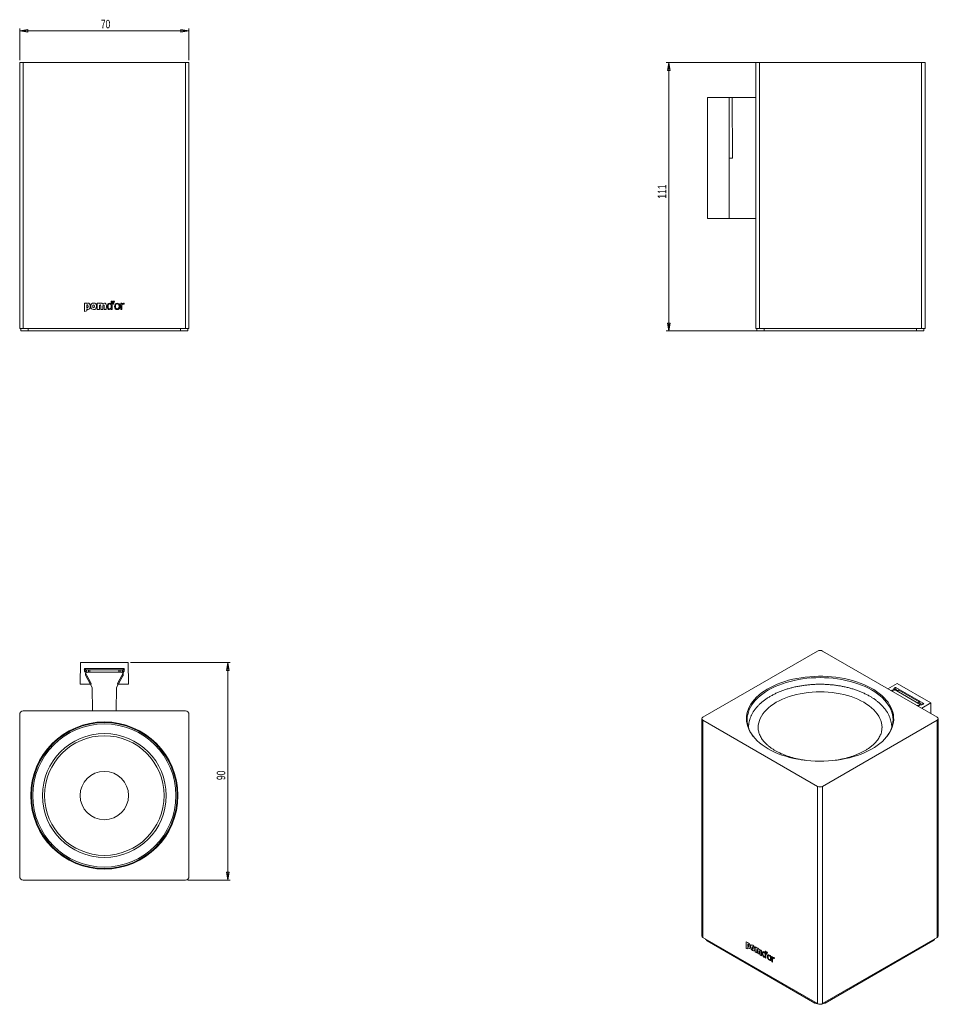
# Model space of a CAD drawing. Header units: millimetres. Extents: x 154 to 534, y 103 to 511.
import ezdxf

# ---------------------------------------------------------------- set-up
doc = ezdxf.new("R2010")
doc.units = ezdxf.units.MM
doc.styles.add('SLDTEXTSTYLE0', font='TXT', dxfattribs={"width": 0.75})
doc.dimstyles.new('SLDDIMSTYLE0', dxfattribs={"dimtxt": 3.5, "dimasz": 3.302, "dimexe": 0, "dimexo": 0.0625, "dimgap": 0.875, "dimtad": 2, "dimrnd": 1e-09, "dimzin": 12, "dimdsep": 46, "dimtxsty": 'SLDTEXTSTYLE0', "dimblk1": 'CLOSED', "dimblk2": 'CLOSED', "dimsah": 1, "dimcen": 0.09, "dimadec": 0, "dimazin": 0, "dimtfac": 1, "dimtofl": 0, "dimtmove": 0, "dimatfit": 3, "dimldrblk": 'CLOSED', "dimfxl": 1, "dimtolj": 1, "dimtzin": 12, "dimarcsym": 0})

# ---------------------------------------------------------------- blocks, each defined once
blk = doc.blocks.new('_CLOSED')
at = {"color": 0, "linetype": 'ByBlock', "lineweight": -2}
for p, q in [((-1, 0.166667), (0, 0)), ((-1, 0.166667), (-1, -0.166667)), ((0, 0), (-1, -0.166667)), ((0, 0), (-1, 0))]:
    blk.add_line(p, q, dxfattribs=at)
blk = doc.blocks.new('*D2')
at = {"color": 7, "linetype": 'Continuous', "lineweight": 0}
for p, q in [((154.22, 493.89), (154.22, 507.05)), ((154.22, 506.05), (224.22, 506.05)), ((224.22, 493.89), (224.22, 507.05))]:
    blk.add_line(p, q, dxfattribs=at)
at = {"color": 7, "linetype": 'Continuous', "lineweight": 0, "xscale": 3.302, "yscale": 3.302}
for p, rotation in [((154.22, 506.05, 10.1), 180), ((224.22, 506.05, 10.1), 360)]:
    blk.add_blockref('_CLOSED', p, dxfattribs=dict(at, rotation=rotation))
at = {"color": 7, "linetype": 'Continuous', "lineweight": 0, "insert": (187.79, 510.57), "char_height": 3.5, "attachment_point": 1, "style": 'SLDTEXTSTYLE0'}
blk.add_mtext('70', dxfattribs=at)
blk = doc.blocks.new('*D3')
at = {"color": 7, "linetype": 'Continuous', "lineweight": 0}
for p, q in [((200.07, 244.79), (241.22, 244.79)), ((240.22, 244.79), (240.22, 154.79)), ((223.72, 154.79), (241.22, 154.79))]:
    blk.add_line(p, q, dxfattribs=at)
at = {"color": 7, "linetype": 'Continuous', "lineweight": 0, "xscale": 3.302, "yscale": 3.302}
for p, rotation in [((240.22, 244.79, -12.23), 90), ((240.22, 154.79, -12.23), 270)]:
    blk.add_blockref('_CLOSED', p, dxfattribs=dict(at, rotation=rotation))
at = {"color": 7, "linetype": 'Continuous', "lineweight": 0, "insert": (235.71, 196.18), "char_height": 3.5, "attachment_point": 1, "rotation": 90, "style": 'SLDTEXTSTYLE0'}
blk.add_mtext('90', dxfattribs=at)
blk = doc.blocks.new('*D4')
at = {"color": 7, "linetype": 'Continuous', "lineweight": 0}
for p, q in [((459.07, 492.89), (421.57, 492.89)), ((422.57, 381.89), (422.57, 492.89)), ((461.07, 381.89), (421.57, 381.89))]:
    blk.add_line(p, q, dxfattribs=at)
at = {"color": 7, "linetype": 'Continuous', "lineweight": 0, "xscale": 3.302, "yscale": 3.302}
for p, rotation in [((422.57, 492.89, -99.8), 90), ((422.57, 381.89, -99.8), 270)]:
    blk.add_blockref('_CLOSED', p, dxfattribs=dict(at, rotation=rotation))
at = {"color": 7, "linetype": 'Continuous', "lineweight": 0, "insert": (418.06, 436.61), "char_height": 3.5, "attachment_point": 1, "rotation": 90, "style": 'SLDTEXTSTYLE0'}
blk.add_mtext('111', dxfattribs=at)

msp = doc.modelspace()

# ---------------------------------------------------------------- linework, layer by layer
at = {"color": 7, "linetype": 'Continuous', "lineweight": 15}
for p, q in [((154.225, 492.89), (154.225, 382.89)), ((154.225, 492.89), (155.725, 492.89)), ((155.725, 492.89), (155.725, 382.89)), ((155.725, 492.89), (222.725, 492.89)), ((222.725, 492.89), (224.225, 492.89)), ((222.725, 492.89), (222.725, 382.89)), ((224.225, 492.89), (224.225, 382.89)), ((458.575, 492.89), (460.075, 492.89)), ((458.575, 492.89), (458.575, 382.89)), ((460.075, 492.89), (527.075, 492.89)), ((460.075, 492.89), (460.075, 382.89)), ((527.075, 492.89), (528.575, 492.89)), ((527.075, 492.89), (527.075, 382.89)), ((528.575, 492.89), (528.575, 382.89)), ((438.575, 478.39), (438.575, 428.39)), ((438.575, 478.39), (447.575, 478.39)), ((447.575, 478.39), (448.875, 478.39)), ((458.575, 478.39), (448.875, 478.39)), ((448.961, 453.39), (448.875, 478.39)), ((438.575, 428.39), (447.575, 428.39)), ((458.575, 428.39), (447.629, 428.39)), ((154.225, 382.89), (155.725, 382.89)), ((154.725, 381.89), (154.725, 382.89)), ((155.725, 382.89), (222.725, 382.89)), ((157.725, 382.89), (157.725, 381.89)), ((220.725, 381.89), (220.725, 382.89)), ((222.725, 382.89), (224.225, 382.89)), ((223.725, 382.89), (223.725, 381.89)), ((458.575, 382.89), (460.075, 382.89)), ((459.075, 381.89), (459.075, 382.89)), ((460.075, 382.89), (527.075, 382.89)), ((462.075, 382.89), (462.075, 381.89)), ((525.075, 381.89), (525.075, 382.89)), ((527.075, 382.89), (528.575, 382.89)), ((528.075, 382.89), (528.075, 381.89)), ((157.725, 381.89), (154.725, 381.89)), ((157.725, 381.89), (220.725, 381.89)), ((223.725, 381.89), (220.725, 381.89)), ((462.075, 381.89), (459.075, 381.89)), ((462.075, 381.89), (525.075, 381.89)), ((528.075, 381.89), (525.075, 381.89)), ((484.123, 249.506), (436.746, 222.157)), ((533.62, 222.157), (486.244, 249.506)), ((179.382, 244.79), (179.225, 235.79)), ((199.068, 244.79), (179.382, 244.79)), ((199.225, 235.79), (199.068, 244.79)), ((181.01, 242.29), (197.44, 242.29)), ((181.047, 241.193), (183.802, 236.09)), ((182.736, 241.79), (181.576, 241.79)), ((184.088, 240.79), (182.415, 240.79)), ((182.736, 241.79), (182.736, 240.79)), ((182.736, 241.79), (183.236, 241.79)), ((183.236, 241.79), (183.236, 240.79)), ((195.214, 241.79), (183.236, 241.79)), ((184.088, 240.79), (194.362, 240.79)), ((196.035, 240.79), (194.362, 240.79)), ((194.648, 236.09), (197.403, 241.193)), ((195.214, 240.79), (195.214, 241.79)), ((195.214, 241.79), (195.714, 241.79)), ((195.714, 240.79), (195.714, 241.79)), ((196.874, 241.79), (195.714, 241.79)), ((181.537, 239.309), (184.181, 234.49)), ((194.269, 234.49), (196.913, 239.309)), ((517.114, 236.174), (513.159, 233.969)), ((531.034, 228.138), (517.114, 236.174)), ((183.8, 235.79), (183.802, 236.09)), ((184.325, 224.79), (184.181, 234.49)), ((194.269, 234.49), (194.125, 224.79)), ((194.648, 236.09), (194.65, 235.79)), ((514.763, 233.057), (514.757, 233.046)), ((515.748, 234.026), (515.13, 232.831)), ((517.613, 232.62), (516.43, 233.303)), ((516.497, 234.489), (528.115, 227.782)), ((517.468, 233.401), (516.864, 233.052)), ((517.718, 233.376), (517.011, 232.968)), ((517.613, 232.62), (524.878, 228.426)), ((526.188, 228.487), (517.718, 233.376)), ((526.061, 227.743), (524.878, 228.426)), ((525.48, 228.078), (526.188, 228.487)), ((527.214, 225.855), (531.034, 228.138)), ((531.034, 228.138), (531.034, 223.65)), ((222.725, 224.79), (155.725, 224.79)), ((525.243, 226.992), (527.313, 227.349)), ((525.616, 226.777), (525.634, 226.78)), ((526.35, 227.183), (526.354, 227.327)), ((526.529, 227.214), (526.541, 227.865)), ((154.225, 223.29), (154.225, 156.29)), ((224.225, 156.29), (224.225, 223.29)), ((436.307, 221.544), (436.307, 131.725)), ((436.746, 220.932), (484.123, 193.583)), ((436.746, 220.932), (436.746, 131.113)), ((486.244, 193.583), (533.62, 220.932)), ((533.62, 220.932), (533.62, 131.113)), ((534.059, 131.725), (534.059, 221.544)), ((484.123, 193.583), (484.123, 103.763)), ((486.244, 193.583), (486.244, 103.763)), ((155.725, 154.79), (222.725, 154.79)), ((436.746, 131.113), (484.123, 103.763)), ((486.244, 103.763), (533.62, 131.113)), ((438.514, 129.684), (483.062, 103.967)), ((455.706, 127.687), (455.692, 127.679)), ((487.304, 103.967), (531.852, 129.684))]:
    msp.add_line(p, q, dxfattribs=at)
at = {"color": 144, "linetype": 'Continuous', "lineweight": 0}
for p, q in [((447.575, 478.39), (447.575, 428.39)), ((448.961, 453.39), (447.575, 453.39)), ((181.058, 393.383), (181.047, 389.89)), ((181.934, 393.381), (181.058, 393.383)), ((181.924, 390.238), (181.926, 390.997)), ((181.931, 392.592), (181.928, 391.615)), ((181.933, 393.201), (181.934, 393.381)), ((186.296, 393.367), (186.288, 390.813)), ((187.172, 393.364), (186.296, 393.367)), ((187.164, 390.81), (187.169, 392.269)), ((187.172, 393.194), (187.172, 393.364)), ((187.733, 392.258), (187.729, 390.808)), ((188.604, 390.805), (188.609, 392.265)), ((189.169, 392.253), (189.164, 390.803)), ((190.045, 390.801), (190.049, 392.363)), ((192.094, 391.106), (192.093, 390.794)), ((192.095, 391.427), (192.099, 392.702)), ((192.103, 394.137), (192.1, 393.062)), ((192.469, 394.34), (192.103, 394.137)), ((192.458, 390.793), (192.469, 394.34)), ((192.932, 394.223), (192.86, 393.002)), ((192.86, 393.002), (193.059, 393.001)), ((193.433, 394.221), (192.932, 394.223)), ((193.059, 393.001), (193.433, 394.221)), ((196.093, 393.336), (196.084, 390.782)), ((196.457, 393.335), (196.093, 393.336)), ((196.449, 390.781), (196.454, 392.279)), ((196.456, 393.019), (196.457, 393.335)), ((197.395, 392.952), (197.489, 393.322)), ((181.047, 389.89), (181.924, 390.238)), ((186.288, 390.813), (187.164, 390.81)), ((187.729, 390.808), (188.604, 390.805)), ((189.164, 390.803), (190.045, 390.801)), ((192.093, 390.794), (192.458, 390.793)), ((196.084, 390.782), (196.449, 390.781)), ((181.785, 241.067), (181.98, 240.676)), ((183.236, 240.79), (182.736, 240.79)), ((195.214, 240.79), (183.236, 240.79)), ((196.472, 240.679), (196.665, 241.067)), ((179.225, 235.79), (183.8, 235.79)), ((194.65, 235.79), (199.225, 235.79)), ((525.48, 228.078), (517.011, 232.968)), ((454.659, 129.34), (454.652, 126.492)), ((454.652, 126.492), (455.272, 126.418)), ((455.279, 128.98), (454.659, 129.34)), ((454.674, 129.332), (454.666, 126.5)), ((454.666, 126.5), (455.272, 126.428)), ((455.272, 126.418), (455.273, 127.037)), ((455.277, 128.338), (455.275, 127.54)), ((455.278, 128.833), (455.279, 128.98)), ((455.512, 128.317), (455.497, 128.309)), ((457.557, 126.632), (457.542, 126.624)), ((458.364, 127.188), (458.358, 125.106)), ((458.983, 126.828), (458.364, 127.188)), ((458.378, 127.18), (458.372, 125.114)), ((458.983, 126.69), (458.983, 126.828)), ((458.358, 125.106), (458.977, 124.746)), ((458.372, 125.114), (458.977, 124.762)), ((458.977, 124.746), (458.98, 125.936)), ((459.195, 126.161), (459.181, 126.153)), ((459.38, 125.696), (459.376, 124.514)), ((459.376, 124.514), (459.996, 124.154)), ((459.394, 125.704), (459.38, 125.696)), ((459.394, 125.704), (459.39, 124.522)), ((459.39, 124.522), (459.996, 124.171)), ((459.996, 124.154), (459.999, 125.344)), ((460.394, 125.107), (460.391, 123.924)), ((460.391, 123.924), (461.014, 123.563)), ((460.409, 125.115), (460.405, 123.933)), ((460.405, 123.933), (461.014, 123.579)), ((461.014, 123.563), (461.017, 124.836)), ((462.463, 122.975), (462.462, 122.721)), ((462.462, 122.721), (462.72, 122.571)), ((462.464, 123.237), (462.466, 124.276)), ((462.47, 125.446), (462.467, 124.57)), ((462.728, 125.463), (462.47, 125.446)), ((462.477, 122.983), (462.476, 122.73)), ((462.476, 122.73), (462.72, 122.588)), ((462.478, 123.245), (462.481, 124.284)), ((462.484, 125.447), (462.481, 124.578)), ((462.72, 122.571), (462.728, 125.463)), ((463.055, 125.178), (463.005, 124.211)), ((463.005, 124.211), (463.146, 124.129)), ((463.069, 125.171), (463.019, 124.219)), ((463.019, 124.219), (463.15, 124.143)), ((463.41, 124.973), (463.055, 125.178)), ((463.146, 124.129), (463.41, 124.973)), ((463.437, 123.212), (463.423, 123.204)), ((464.748, 122.459), (464.734, 122.451)), ((465.291, 123.164), (465.285, 121.082)), ((465.549, 123.014), (465.291, 123.164)), ((465.305, 123.156), (465.299, 121.09)), ((465.543, 120.932), (465.546, 122.154)), ((465.548, 122.756), (465.549, 123.014)), ((466.212, 122.319), (466.278, 122.583)), ((465.285, 121.082), (465.543, 120.932)), ((465.299, 121.09), (465.543, 120.948))]:
    msp.add_line(p, q, dxfattribs=at)
at = {"color": 8, "linetype": 'Continuous', "lineweight": 15}
for p, q in [((517.218, 233.256), (516.544, 233.645)), ((516.544, 233.645), (516.553, 233.232)), ((526.541, 227.865), (526.172, 227.653)), ((527.361, 227.401), (526.541, 227.874)), ((438.514, 130.092), (438.514, 129.684)), ((531.852, 129.684), (531.852, 130.092)), ((483.062, 103.967), (483.062, 104.375)), ((487.304, 104.375), (487.304, 103.967))]:
    msp.add_line(p, q, dxfattribs=at)
at = {"color": 144, "linetype": 'Continuous', "lineweight": 0, "flags": 128}
for points in [[(458.575, 478.39), (458.575, 478.39)], [(458.575, 428.39), (458.575, 428.39)], [(182.243, 392.713), (182.243, 392.713)], [(182.244, 391.492), (182.244, 391.492)], [(184.444, 392.098), (184.444, 392.098)], [(185.135, 392.096), (185.135, 392.096)], [(190.773, 392.039), (190.773, 392.039)], [(191.417, 391.059), (191.417, 391.059)], [(193.821, 392.073), (193.821, 392.073)], [(195.305, 392.069), (195.305, 392.069)]]:
    msp.add_lwpolyline(points, dxfattribs=at)
at = {"color": 7, "linetype": 'Continuous', "lineweight": 15, "flags": 128}
for points in [[(181.785, 241.067), (181.76, 241.067), (181.66, 241.064), (181.459, 241.06), (181.136, 241.053)], [(197.314, 241.053), (197.289, 241.053), (197.189, 241.056), (196.988, 241.06), (196.665, 241.067)], [(463.66, 209.119), (462.411, 209.885), (461.244, 210.692), (460.163, 211.538), (459.171, 212.419), (458.272, 213.334), (457.469, 214.277), (456.766, 215.247), (456.165, 216.24), (455.667, 217.251), (455.275, 218.278), (454.99, 219.316), (454.813, 220.362), (454.745, 221.413), (454.786, 222.464), (454.936, 223.512), (455.194, 224.553), (455.559, 225.583), (456.031, 226.598), (456.606, 227.596), (457.284, 228.571), (458.062, 229.522), (458.937, 230.444), (459.906, 231.334), (460.965, 232.189), (462.112, 233.006), (463.34, 233.782), (464.647, 234.515), (466.027, 235.2), (467.476, 235.837), (468.989, 236.423), (470.559, 236.955), (472.182, 237.433), (473.851, 237.853), (475.561, 238.215), (477.305, 238.518), (479.077, 238.759), (480.872, 238.939), (482.682, 239.057), (484.5, 239.112), (486.321, 239.104), (488.138, 239.033), (489.945, 238.9), (491.734, 238.705), (493.5, 238.448), (495.236, 238.13), (496.937, 237.754), (498.595, 237.319), (500.205, 236.827), (501.761, 236.282), (503.258, 235.683), (504.691, 235.033), (506.053, 234.336), (507.341, 233.592), (508.549, 232.806), (509.674, 231.979), (510.711, 231.115), (511.657, 230.216), (512.508, 229.287), (513.261, 228.33), (513.914, 227.348), (514.464, 226.346), (514.909, 225.326), (515.247, 224.293), (515.478, 223.25), (515.601, 222.202), (515.614, 221.15), (515.519, 220.1), (515.315, 219.056), (515.003, 218.02), (514.585, 216.997), (514.061, 215.99), (513.434, 215.003), (512.705, 214.039), (511.879, 213.102), (510.956, 212.196), (509.942, 211.323), (508.838, 210.486), (507.651, 209.689), (506.382, 208.935), (505.038, 208.226), (503.623, 207.564), (502.141, 206.952), (500.599, 206.393), (499.002, 205.888), (497.355, 205.439), (495.665, 205.047), (493.937, 204.715), (492.178, 204.443), (490.394, 204.232), (488.591, 204.083), (486.776, 203.997), (484.955, 203.973), (483.136, 204.012), (481.323, 204.114), (479.524, 204.279), (477.746, 204.505), (475.994, 204.792), (474.275, 205.14), (472.595, 205.546), (470.96, 206.009), (469.376, 206.528), (467.849, 207.1), (466.384, 207.725), (464.985, 208.398), (463.66, 209.119)], [(512.837, 214.202), (513.374, 214.964), (513.968, 215.958), (514.457, 216.971), (514.839, 217.999), (515.113, 219.038), (515.278, 220.085), (515.333, 221.136), (515.278, 222.187), (515.113, 223.234), (514.839, 224.274), (514.457, 225.302), (513.968, 226.314), (513.374, 227.308), (512.677, 228.28), (511.88, 229.225), (510.985, 230.141), (509.996, 231.024), (508.917, 231.87), (507.751, 232.678), (506.502, 233.444), (505.176, 234.164), (503.777, 234.837), (502.31, 235.46), (500.781, 236.031), (499.195, 236.548), (497.557, 237.008), (495.875, 237.41), (494.153, 237.753), (492.399, 238.036), (490.618, 238.256), (488.817, 238.415), (487.004, 238.51), (485.183, 238.541), (483.363, 238.51), (481.549, 238.415), (479.748, 238.256), (477.968, 238.036), (476.213, 237.753), (474.492, 237.41), (472.809, 237.008), (471.172, 236.548), (469.585, 236.031), (468.056, 235.46), (466.589, 234.837), (465.19, 234.164), (463.864, 233.444), (462.616, 232.678), (461.45, 231.87), (460.37, 231.024), (459.381, 230.141), (458.487, 229.225), (457.689, 228.28), (456.992, 227.308), (456.398, 226.314), (455.909, 225.302), (455.527, 224.274), (455.253, 223.234), (455.088, 222.187), (455.033, 221.136), (455.088, 220.085), (455.253, 219.038), (455.527, 217.999), (455.909, 216.971), (456.398, 215.958), (456.992, 214.964), (457.529, 214.202)]]:
    msp.add_lwpolyline(points, dxfattribs=at)
at = {"color": 8, "linetype": 'Continuous', "lineweight": 15, "flags": 128}
for points in [[(459.585, 217.721), (459.583, 217.884), (459.638, 218.851), (459.802, 219.813), (460.075, 220.767), (460.455, 221.709), (460.942, 222.635), (461.532, 223.54), (462.223, 224.421), (463.013, 225.274), (463.897, 226.095), (464.873, 226.881), (465.936, 227.629), (467.081, 228.334), (468.304, 228.995), (469.599, 229.609), (470.96, 230.172), (472.383, 230.683), (473.861, 231.139), (475.386, 231.538), (476.954, 231.879), (478.557, 232.159), (480.189, 232.379), (481.842, 232.537), (483.509, 232.631), (485.183, 232.663), (486.857, 232.631), (488.525, 232.537), (490.178, 232.379), (491.809, 232.159), (493.412, 231.879), (494.98, 231.538), (496.506, 231.139), (497.983, 230.683), (499.406, 230.172), (500.768, 229.609), (502.063, 228.995), (503.285, 228.334)], [(503.285, 228.334), (504.43, 227.629), (505.493, 226.881), (506.469, 226.095), (507.354, 225.274), (508.143, 224.421), (508.835, 223.54), (509.425, 222.635), (509.911, 221.709), (510.291, 220.767), (510.564, 219.813), (510.729, 218.851), (510.783, 217.884), (510.783, 217.802)]]:
    msp.add_lwpolyline(points, dxfattribs=at)
at = {"color": 7, "linetype": 'Continuous', "lineweight": 15}
for radius in [30.439, 30.15, 29.6, 25.6]:
    msp.add_circle((189.225, 189.79), radius, dxfattribs=at)
at = {"color": 144, "linetype": 'Continuous', "lineweight": 0}
for radius in [29.6, 24.736, 10]:
    msp.add_circle((189.225, 189.79), radius, dxfattribs=at)
at = {"color": 7, "linetype": 'Continuous', "lineweight": 15}
for centre, radius, start, end in [((485.183, 247.459), 2.306, 62.60967, 117.39033), ((181.576, 241.29), 0.5, 90.01494, 208.32264), ((196.874, 241.29), 0.5, 331.67736, 89.98506), ((516.211, 233.049), 0.683, 60.79616, 137.01328), ((517.571, 233.172), 0.251, 54.30615, 114.38339), ((525.776, 227.841), 0.766, 1.82248, 57.45845), ((155.725, 223.29), 1.5, 90, 180), ((222.725, 223.29), 1.5, 0, 90), ((436.979, 221.544), 0.655, 110.78342, 249.21658), ((533.388, 221.544), 0.655, 290.78342, 69.21658), ((485.183, 195.63), 2.306, 242.60967, 297.39033), ((155.725, 156.29), 1.5, 180, 270), ((222.725, 156.29), 1.5, 270, 0), ((437.058, 131.8), 0.754, 185.6948, 245.62534), ((439.306, 131.241), 1.747, 202.76435, 243.05302), ((531.061, 131.241), 1.747, 296.94698, 337.23565), ((533.309, 131.8), 0.754, 294.37466, 354.3052), ((485.183, 108.061), 4.611, 242.60967, 297.39033), ((485.183, 105.81), 2.306, 242.60967, 297.39033)]:
    msp.add_arc(centre, radius, start, end, dxfattribs=at)
at = {"color": 144, "linetype": 'Continuous', "lineweight": 0}
for points in [[(181.926, 390.997), (182.067, 390.889), (182.242, 390.772), (182.495, 390.771)], [(181.926, 390.997), (182.067, 390.889), (182.242, 390.772), (182.495, 390.771)], [(181.928, 391.615), (182.02, 391.541), (182.108, 391.492), (182.244, 391.492)], [(181.928, 391.615), (182.02, 391.541), (182.108, 391.492), (182.244, 391.492)], [(182.243, 392.713), (182.117, 392.714), (182.024, 392.665), (181.931, 392.592)], [(182.243, 392.713), (182.117, 392.714), (182.024, 392.665), (181.931, 392.592)], [(182.537, 393.432), (182.27, 393.433), (182.109, 393.336), (181.933, 393.201)], [(182.537, 393.432), (182.27, 393.433), (182.109, 393.336), (181.933, 393.201)], [(182.495, 390.771), (183.054, 390.769), (183.382, 391.192), (183.385, 392.106)], [(182.495, 390.771), (183.054, 390.769), (183.382, 391.192), (183.385, 392.106)], [(183.385, 392.106), (183.388, 393.055), (183.019, 393.431), (182.537, 393.432)], [(183.385, 392.106), (183.388, 393.055), (183.019, 393.431), (182.537, 393.432)], [(187.169, 392.269), (187.17, 392.591), (187.272, 392.678), (187.452, 392.677)], [(187.169, 392.269), (187.17, 392.591), (187.272, 392.678), (187.452, 392.677)], [(187.781, 393.416), (187.503, 393.417), (187.313, 393.31), (187.172, 393.194)], [(187.781, 393.416), (187.503, 393.417), (187.313, 393.31), (187.172, 393.194)], [(188.485, 393.127), (188.325, 393.302), (188.131, 393.415), (187.781, 393.416)], [(188.485, 393.127), (188.325, 393.302), (188.131, 393.415), (187.781, 393.416)], [(189.231, 393.411), (188.88, 393.412), (188.671, 393.277), (188.485, 393.127)], [(189.231, 393.411), (188.88, 393.412), (188.671, 393.277), (188.485, 393.127)], [(188.609, 392.265), (188.61, 392.586), (188.712, 392.673), (188.892, 392.673)], [(188.609, 392.265), (188.61, 392.586), (188.712, 392.673), (188.892, 392.673)], [(188.892, 392.673), (189.068, 392.672), (189.17, 392.584), (189.169, 392.253)], [(188.892, 392.673), (189.068, 392.672), (189.17, 392.584), (189.169, 392.253)], [(190.049, 392.363), (190.052, 393.034), (189.805, 393.409), (189.231, 393.411)], [(190.049, 392.363), (190.052, 393.034), (189.805, 393.409), (189.231, 393.411)], [(190.413, 392.035), (190.41, 391.135), (190.813, 390.745), (191.324, 390.743)], [(190.413, 392.035), (190.41, 391.135), (190.813, 390.745), (191.324, 390.743)], [(191.381, 393.404), (190.846, 393.406), (190.416, 392.94), (190.413, 392.035)], [(191.381, 393.404), (190.846, 393.406), (190.416, 392.94), (190.413, 392.035)], [(191.409, 393.088), (190.986, 393.089), (190.775, 392.725), (190.773, 392.039)], [(191.409, 393.088), (190.986, 393.089), (190.775, 392.725), (190.773, 392.039)], [(191.324, 390.743), (191.669, 390.742), (191.913, 390.912), (192.094, 391.106)], [(191.324, 390.743), (191.669, 390.742), (191.913, 390.912), (192.094, 391.106)], [(192.1, 393.062), (191.921, 393.266), (191.702, 393.403), (191.381, 393.404)], [(192.1, 393.062), (191.921, 393.266), (191.702, 393.403), (191.381, 393.404)], [(192.099, 392.702), (191.958, 392.916), (191.711, 393.087), (191.409, 393.088)], [(192.099, 392.702), (191.958, 392.916), (191.711, 393.087), (191.409, 393.088)], [(191.417, 391.059), (191.69, 391.058), (191.914, 391.204), (192.095, 391.427)], [(191.417, 391.059), (191.69, 391.058), (191.914, 391.204), (192.095, 391.427)], [(196.454, 392.279), (196.456, 392.766), (196.656, 393.052), (197.011, 393.051)], [(196.454, 392.279), (196.456, 392.766), (196.656, 393.052), (197.011, 393.051)], [(197.09, 393.386), (196.818, 393.387), (196.574, 393.223), (196.456, 393.019)], [(197.09, 393.386), (196.818, 393.387), (196.574, 393.223), (196.456, 393.019)], [(197.011, 393.051), (197.182, 393.05), (197.293, 393.011), (197.395, 392.952)], [(197.011, 393.051), (197.182, 393.05), (197.293, 393.011), (197.395, 392.952)], [(197.489, 393.322), (197.401, 393.361), (197.28, 393.386), (197.09, 393.386)], [(197.489, 393.322), (197.401, 393.361), (197.28, 393.386), (197.09, 393.386)], [(455.273, 127.037), (455.373, 126.891), (455.497, 126.724), (455.675, 126.62)], [(455.275, 127.54), (455.34, 127.443), (455.402, 127.367), (455.498, 127.311)], [(455.497, 128.309), (455.408, 128.361), (455.343, 128.359), (455.277, 128.338)], [(455.705, 128.776), (455.516, 128.886), (455.403, 128.873), (455.278, 128.833)], [(455.288, 127.045), (455.387, 126.9), (455.511, 126.732), (455.69, 126.628)], [(455.289, 127.549), (455.354, 127.451), (455.416, 127.375), (455.512, 127.319)], [(455.512, 128.317), (455.422, 128.369), (455.357, 128.367), (455.291, 128.346)], [(455.72, 128.784), (455.53, 128.894), (455.417, 128.881), (455.292, 128.842)], [(455.675, 126.62), (456.071, 126.39), (456.303, 126.602), (456.305, 127.347)], [(455.69, 126.628), (456.085, 126.399), (456.317, 126.61), (456.319, 127.355)], [(456.305, 127.347), (456.307, 128.121), (456.046, 128.578), (455.705, 128.776)], [(456.319, 127.355), (456.321, 128.129), (456.06, 128.586), (455.72, 128.784)], [(458.98, 125.936), (458.981, 126.198), (459.054, 126.227), (459.181, 126.153)], [(459.413, 126.622), (459.217, 126.736), (459.083, 126.727), (458.983, 126.69)], [(458.995, 125.944), (458.995, 126.206), (459.068, 126.235), (459.195, 126.161)], [(459.427, 126.63), (459.231, 126.744), (459.097, 126.735), (458.997, 126.698)], [(459.911, 126.098), (459.798, 126.307), (459.661, 126.478), (459.413, 126.622)], [(459.925, 126.107), (459.812, 126.315), (459.675, 126.486), (459.427, 126.63)], [(460.438, 126.027), (460.191, 126.171), (460.042, 126.145), (459.911, 126.098)], [(460.452, 126.035), (460.205, 126.179), (460.057, 126.154), (459.925, 126.107)], [(459.999, 125.344), (460, 125.606), (460.072, 125.636), (460.199, 125.562)], [(460.013, 125.352), (460.014, 125.614), (460.086, 125.644), (460.213, 125.57)], [(460.199, 125.562), (460.323, 125.49), (460.395, 125.376), (460.394, 125.107)], [(460.213, 125.57), (460.337, 125.498), (460.409, 125.384), (460.409, 125.115)], [(461.017, 124.836), (461.019, 125.383), (460.844, 125.791), (460.438, 126.027)], [(461.032, 124.844), (461.033, 125.392), (460.858, 125.799), (460.452, 126.035)], [(461.275, 124.42), (461.273, 123.687), (461.557, 123.203), (461.919, 122.994)], [(461.959, 125.143), (461.58, 125.363), (461.277, 125.158), (461.275, 124.42)], [(461.289, 124.429), (461.287, 123.695), (461.571, 123.212), (461.933, 123.002)], [(461.973, 125.151), (461.595, 125.371), (461.291, 125.166), (461.289, 124.429)], [(461.979, 124.873), (461.679, 125.047), (461.531, 124.836), (461.529, 124.276)], [(461.993, 124.882), (461.694, 125.056), (461.545, 124.844), (461.543, 124.285)], [(461.919, 122.994), (462.163, 122.852), (462.335, 122.891), (462.463, 122.975)], [(461.933, 123.002), (462.177, 122.86), (462.349, 122.899), (462.477, 122.983)], [(462.467, 124.57), (462.34, 124.81), (462.186, 125.011), (461.959, 125.143)], [(462.481, 124.578), (462.355, 124.819), (462.2, 125.02), (461.973, 125.151)], [(462.466, 124.276), (462.367, 124.509), (462.192, 124.75), (461.979, 124.873)], [(461.985, 123.213), (462.177, 123.101), (462.336, 123.129), (462.464, 123.237)], [(462.481, 124.284), (462.381, 124.517), (462.206, 124.758), (461.993, 124.882)], [(461.999, 123.222), (462.191, 123.11), (462.35, 123.137), (462.478, 123.245)], [(465.546, 122.154), (465.547, 122.55), (465.689, 122.702), (465.94, 122.556)], [(465.996, 122.798), (465.803, 122.91), (465.631, 122.875), (465.548, 122.756)], [(465.56, 122.162), (465.561, 122.558), (465.703, 122.71), (465.954, 122.565)], [(466.01, 122.806), (465.817, 122.918), (465.645, 122.883), (465.562, 122.765)], [(465.94, 122.556), (466.061, 122.486), (466.14, 122.409), (466.212, 122.319)], [(465.954, 122.565), (466.075, 122.495), (466.154, 122.417), (466.226, 122.327)], [(466.278, 122.583), (466.216, 122.65), (466.13, 122.72), (465.996, 122.798)]]:
    msp.add_open_spline(points, degree=3, dxfattribs=at)
at = {"color": 7, "linetype": 'Continuous', "lineweight": 15}
for points in [[(182.518, 392.08), (182.52, 392.591), (182.428, 392.713), (182.243, 392.713)], [(182.244, 391.492), (182.424, 391.491), (182.517, 391.603), (182.518, 392.08)], [(187.452, 392.677), (187.627, 392.677), (187.734, 392.589), (187.733, 392.258)], [(190.773, 392.039), (190.771, 391.397), (191.013, 391.06), (191.417, 391.059)], [(455.692, 127.679), (455.693, 128.096), (455.628, 128.233), (455.497, 128.309)], [(455.498, 127.311), (455.625, 127.237), (455.691, 127.291), (455.692, 127.679)], [(455.706, 127.687), (455.707, 128.104), (455.642, 128.241), (455.512, 128.317)], [(455.512, 127.319), (455.64, 127.245), (455.705, 127.299), (455.706, 127.687)], [(459.181, 126.153), (459.305, 126.081), (459.38, 125.966), (459.38, 125.696)], [(459.195, 126.161), (459.319, 126.089), (459.394, 125.974), (459.394, 125.704)], [(461.529, 124.276), (461.528, 123.753), (461.699, 123.379), (461.985, 123.213)], [(461.543, 124.285), (461.542, 123.761), (461.713, 123.387), (461.999, 123.222)]]:
    msp.add_open_spline(points, degree=3, dxfattribs=at)
at = {"color": 144, "linetype": 'Continuous', "lineweight": 0}
for points, knots in [([(183.578, 392.101), (183.575, 391.22), (184.08, 390.766), (184.785, 390.764), (185.491, 390.762), (186.003, 391.212), (186.006, 392.093)], [2, 2, 2, 2, 3, 3, 3, 4, 4, 4, 4]), ([(183.578, 392.101), (183.575, 391.22), (184.08, 390.766), (184.785, 390.764), (185.491, 390.762), (186.003, 391.212), (186.006, 392.093)], [2, 2, 2, 2, 3, 3, 3, 4, 4, 4, 4]), ([(186.006, 392.093), (186.009, 392.984), (185.499, 393.423), (184.794, 393.425), (184.088, 393.427), (183.581, 392.991), (183.578, 392.101)], [0, 0, 0, 0, 1, 1, 1, 2, 2, 2, 2]), ([(186.006, 392.093), (186.009, 392.984), (185.499, 393.423), (184.794, 393.425), (184.088, 393.427), (183.581, 392.991), (183.578, 392.101)], [0, 0, 0, 0, 1, 1, 1, 2, 2, 2, 2]), ([(185.135, 392.096), (185.137, 392.529), (185.02, 392.714), (184.792, 392.715), (184.563, 392.716), (184.446, 392.531), (184.444, 392.098)], [2, 2, 2, 2, 3, 3, 3, 4, 4, 4, 4]), ([(185.135, 392.096), (185.137, 392.529), (185.02, 392.714), (184.792, 392.715), (184.563, 392.716), (184.446, 392.531), (184.444, 392.098)], [2, 2, 2, 2, 3, 3, 3, 4, 4, 4, 4]), ([(193.452, 392.065), (193.449, 391.199), (193.924, 390.735), (194.547, 390.733), (195.17, 390.731), (195.668, 391.211), (195.67, 392.077)], [2, 2, 2, 2, 3, 3, 3, 4, 4, 4, 4]), ([(193.452, 392.065), (193.449, 391.199), (193.924, 390.735), (194.547, 390.733), (195.17, 390.731), (195.668, 391.211), (195.67, 392.077)], [2, 2, 2, 2, 3, 3, 3, 4, 4, 4, 4]), ([(193.821, 392.073), (193.819, 391.402), (194.115, 391.051), (194.558, 391.049), (195.001, 391.048), (195.303, 391.397), (195.305, 392.069)], [0, 0, 0, 0, 1, 1, 1, 2, 2, 2, 2]), ([(193.821, 392.073), (193.819, 391.402), (194.115, 391.051), (194.558, 391.049), (195.001, 391.048), (195.303, 391.397), (195.305, 392.069)], [0, 0, 0, 0, 1, 1, 1, 2, 2, 2, 2]), ([(182.233, 241.79), (182.062, 241.79), (181.897, 241.699), (181.717, 241.408), (181.709, 241.22), (181.785, 241.067)], [0, 0, 0, 0, 0.5, 0.5, 1, 1, 1, 1]), ([(196.665, 241.067), (196.741, 241.22), (196.733, 241.408), (196.552, 241.699), (196.388, 241.79), (196.217, 241.79)], [0, 0, 0, 0, 0.5, 0.5, 1, 1, 1, 1]), ([(456.442, 127.264), (456.44, 126.546), (456.796, 125.969), (457.295, 125.679), (457.794, 125.39), (458.156, 125.549), (458.158, 126.267)], [2, 2, 2, 2, 3, 3, 3, 4, 4, 4, 4]), ([(458.158, 126.267), (458.16, 126.992), (457.8, 127.559), (457.301, 127.849), (456.802, 128.139), (456.444, 127.99), (456.442, 127.264)], [0, 0, 0, 0, 1, 1, 1, 2, 2, 2, 2]), ([(456.456, 127.272), (456.454, 126.554), (456.81, 125.977), (457.309, 125.687), (457.808, 125.398), (458.17, 125.557), (458.172, 126.275)], [2, 2, 2, 2, 3, 3, 3, 4, 4, 4, 4]), ([(458.172, 126.275), (458.174, 127.001), (457.814, 127.567), (457.315, 127.857), (456.816, 128.147), (456.458, 127.998), (456.456, 127.272)], [0, 0, 0, 0, 1, 1, 1, 2, 2, 2, 2]), ([(457.542, 126.624), (457.543, 126.977), (457.461, 127.176), (457.3, 127.27), (457.138, 127.364), (457.055, 127.261), (457.054, 126.908)], [2, 2, 2, 2, 3, 3, 3, 4, 4, 4, 4]), ([(457.557, 126.632), (457.558, 126.985), (457.475, 127.184), (457.314, 127.278), (457.152, 127.372), (457.069, 127.269), (457.068, 126.916)], [2, 2, 2, 2, 3, 3, 3, 4, 4, 4, 4]), ([(463.423, 123.204), (463.421, 122.498), (463.757, 121.925), (464.198, 121.67), (464.638, 121.414), (464.99, 121.603), (464.992, 122.309)], [2, 2, 2, 2, 3, 3, 3, 4, 4, 4, 4]), ([(463.437, 123.212), (463.435, 122.506), (463.771, 121.934), (464.212, 121.678), (464.652, 121.422), (465.004, 121.611), (465.006, 122.317)], [2, 2, 2, 2, 3, 3, 3, 4, 4, 4, 4]), ([(463.685, 123.06), (463.683, 122.513), (463.892, 122.105), (464.205, 121.923), (464.518, 121.741), (464.732, 121.903), (464.734, 122.451)], [0, 0, 0, 0, 1, 1, 1, 2, 2, 2, 2]), ([(463.699, 123.068), (463.697, 122.521), (463.906, 122.113), (464.219, 121.932), (464.533, 121.75), (464.747, 121.911), (464.748, 122.459)], [0, 0, 0, 0, 1, 1, 1, 2, 2, 2, 2])]:
    msp.add_open_spline(points, degree=3, knots=knots, dxfattribs=at)
at = {"color": 7, "linetype": 'Continuous', "lineweight": 15}
for points, knots in [([(184.444, 392.098), (184.443, 391.675), (184.559, 391.475), (184.788, 391.474), (185.016, 391.473), (185.134, 391.673), (185.135, 392.096)], [0, 0, 0, 0, 1, 1, 1, 2, 2, 2, 2]), ([(195.67, 392.077), (195.673, 392.943), (195.198, 393.392), (194.575, 393.394), (193.952, 393.396), (193.454, 392.931), (193.452, 392.065)], [0, 0, 0, 0, 1, 1, 1, 2, 2, 2, 2]), ([(195.305, 392.069), (195.308, 392.74), (195.007, 393.077), (194.564, 393.078), (194.121, 393.08), (193.824, 392.745), (193.821, 392.073)], [2, 2, 2, 2, 3, 3, 3, 4, 4, 4, 4]), ([(181.047, 241.193), (180.958, 241.359), (180.935, 241.55), (180.945, 241.921), (180.977, 242.107), (181.01, 242.29)], [0, 0, 0, 0, 0.5, 0.5, 1, 1, 1, 1]), ([(181.01, 242.29), (181.132, 242.177), (181.254, 242.066), (181.417, 241.921), (181.467, 241.878), (181.544, 241.812), (181.572, 241.79), (181.576, 241.79)], [0, 0, 0, 0, 0.5, 0.5, 0.75, 0.75, 1, 1, 1, 1]), ([(181.136, 241.053), (181.134, 241.053), (181.125, 241.065), (181.095, 241.113), (181.073, 241.149), (181.047, 241.193)], [0, 0, 0, 0, 0.5, 0.5, 1, 1, 1, 1]), ([(182.415, 240.79), (182.327, 240.79), (182.242, 240.779), (182.075, 240.735), (181.994, 240.701), (181.77, 240.574), (181.642, 240.449), (181.465, 240.15), (181.417, 239.979), (181.411, 239.635), (181.454, 239.462), (181.537, 239.309)], [0, 0, 0, 0, 0.125, 0.125, 0.25, 0.25, 0.5, 0.5, 0.75, 0.75, 1, 1, 1, 1]), ([(196.913, 239.309), (196.955, 239.386), (196.986, 239.466), (197.027, 239.633), (197.037, 239.72), (197.033, 239.978), (196.985, 240.15), (196.808, 240.449), (196.681, 240.573), (196.382, 240.744), (196.21, 240.79), (196.035, 240.79)], [0, 0, 0, 0, 0.125, 0.125, 0.25, 0.25, 0.5, 0.5, 0.75, 0.75, 1, 1, 1, 1]), ([(196.874, 241.79), (196.878, 241.79), (196.906, 241.812), (196.983, 241.877), (197.033, 241.921), (197.196, 242.066), (197.318, 242.177), (197.44, 242.29)], [0, 0, 0, 0, 0.25, 0.25, 0.5, 0.5, 1, 1, 1, 1]), ([(197.403, 241.193), (197.377, 241.149), (197.355, 241.113), (197.325, 241.065), (197.316, 241.053), (197.314, 241.053)], [0, 0, 0, 0, 0.5, 0.5, 1, 1, 1, 1]), ([(197.403, 241.193), (197.492, 241.359), (197.515, 241.55), (197.505, 241.921), (197.473, 242.107), (197.44, 242.29)], [0, 0, 0, 0, 0.5, 0.5, 1, 1, 1, 1]), ([(505.699, 230.869), (505.478, 230.994), (504.839, 231.356), (503.733, 231.918), (502.364, 232.539), (500.939, 233.109), (499.464, 233.628), (497.942, 234.093), (496.38, 234.505), (494.781, 234.862), (493.152, 235.163), (491.498, 235.408), (489.824, 235.596), (488.135, 235.725), (486.436, 235.797), (484.734, 235.811), (483.033, 235.766), (481.339, 235.664), (479.657, 235.504), (477.993, 235.286), (476.352, 235.012), (474.739, 234.681), (473.159, 234.295), (471.618, 233.855), (470.12, 233.361), (468.67, 232.815), (467.273, 232.218), (465.934, 231.572), (464.657, 230.877), (463.446, 230.136), (462.307, 229.35), (461.244, 228.521), (460.261, 227.653), (459.362, 226.748), (458.552, 225.809), (457.835, 224.84), (457.213, 223.846), (456.689, 222.831), (456.265, 221.8), (455.941, 220.757), (455.719, 219.708), (455.595, 218.709), (455.591, 218.061), (455.59, 217.764)], [0, 0, 0, 0, 0.0132677, 0.0382699, 0.0632562, 0.0882251, 0.1131731, 0.1380989, 0.1630026, 0.1878858, 0.2127506, 0.2375997, 0.2624359, 0.2872626, 0.3120829, 0.3369003, 0.3617182, 0.3865391, 0.4113662, 0.436203, 0.461053, 0.4859194, 0.5108057, 0.5357148, 0.5606495, 0.5856119, 0.6106031, 0.6356231, 0.6606697, 0.6857379, 0.7108193, 0.7358948, 0.7609427, 0.7859347, 0.8108365, 0.8356097, 0.8602159, 0.8846226, 0.9088093, 0.9327729, 0.9565307, 0.9801196, 1, 1, 1, 1]), ([(516.43, 233.303), (516.368, 233.339), (516.3, 233.369), (516.151, 233.419), (516.07, 233.439), (515.821, 233.478), (515.643, 233.479), (515.306, 233.429), (515.151, 233.379), (514.904, 233.241), (514.811, 233.153), (514.763, 233.057)], [0, 0, 0, 0, 0.125, 0.125, 0.25, 0.25, 0.5, 0.5, 0.75, 0.75, 1, 1, 1, 1]), ([(515.712, 233.515), (515.71, 233.591), (515.712, 233.672), (515.725, 233.845), (515.735, 233.936), (515.748, 234.026)], [0, 0, 0, 0, 0.5, 0.5, 1, 1, 1, 1]), ([(515.748, 234.026), (515.802, 234.13), (515.921, 234.217), (516.191, 234.364), (516.345, 234.427), (516.497, 234.489)], [0, 0, 0, 0, 0.5, 0.5, 1, 1, 1, 1]), ([(516.497, 234.489), (516.504, 234.393), (516.512, 234.268), (516.524, 234.045), (516.529, 233.964), (516.537, 233.8), (516.541, 233.715), (516.544, 233.645)], [0, 0, 0, 0, 0.5, 0.5, 0.75, 0.75, 1, 1, 1, 1]), ([(514.78, 217.841), (514.781, 217.869), (514.798, 218.246), (514.739, 218.974), (514.595, 220.016), (514.344, 221.048), (514, 222.069), (513.56, 223.076), (513.025, 224.066), (512.396, 225.035), (511.674, 225.981), (510.861, 226.9), (509.961, 227.788), (508.975, 228.642), (507.908, 229.458), (506.817, 230.204), (506.055, 230.657), (505.699, 230.869)], [0, 0, 0, 0, 0.00560484, 0.07499966, 0.14436601, 0.21387479, 0.28370933, 0.35401765, 0.42489947, 0.49639952, 0.56850846, 0.64117125, 0.71430124, 0.78779635, 0.86155382, 0.93548085, 1, 1, 1, 1]), ([(525.634, 226.78), (525.718, 226.795), (525.797, 226.815), (525.945, 226.866), (526.013, 226.898), (526.193, 227.004), (526.28, 227.094), (526.366, 227.289), (526.364, 227.391), (526.274, 227.583), (526.185, 227.672), (526.061, 227.743)], [0, 0, 0, 0, 0.125, 0.125, 0.25, 0.25, 0.5, 0.5, 0.75, 0.75, 1, 1, 1, 1]), ([(527.313, 227.349), (527.494, 227.381), (527.645, 227.449), (527.9, 227.605), (528.009, 227.694), (528.115, 227.782)], [0, 0, 0, 0, 0.5, 0.5, 1, 1, 1, 1]), ([(527.361, 227.401), (527.364, 227.467), (527.399, 227.529), (527.5, 227.63), (527.567, 227.67), (527.784, 227.761), (527.949, 227.786), (528.115, 227.782)], [0, 0, 0, 0, 0.25, 0.25, 0.5, 0.5, 1, 1, 1, 1]), ([(479.065, 204.358), (478.886, 204.381), (478.192, 204.469), (477.008, 204.678), (475.522, 204.983), (474.075, 205.341), (472.672, 205.747), (471.319, 206.199), (470.021, 206.694), (468.783, 207.231), (467.609, 207.807), (466.504, 208.418), (465.472, 209.061), (464.517, 209.734), (463.64, 210.432), (462.846, 211.152), (462.136, 211.891), (461.511, 212.645), (460.971, 213.412), (460.518, 214.191), (460.152, 214.979), (459.872, 215.778), (459.685, 216.588), (459.591, 217.257), (459.594, 217.656), (459.596, 217.782)], [0, 0, 0, 0, 0.0158744, 0.0615113, 0.1071115, 0.1526682, 0.1981746, 0.243625, 0.2890144, 0.3343398, 0.3796004, 0.4247994, 0.4699452, 0.5150536, 0.5601497, 0.6052598, 0.6504355, 0.6957495, 0.7412998, 0.7872124, 0.8336394, 0.8807458, 0.928675, 0.9774833, 1, 1, 1, 1]), ([(510.774, 217.801), (510.77, 217.595), (510.762, 217.109), (510.636, 216.344), (510.412, 215.511), (510.09, 214.687), (509.677, 213.876), (509.175, 213.082), (508.586, 212.304), (507.912, 211.546), (507.154, 210.808), (506.314, 210.093), (505.395, 209.404), (504.399, 208.743), (503.329, 208.114), (502.189, 207.52), (500.983, 206.963), (499.715, 206.446), (498.39, 205.972), (497.013, 205.542), (495.589, 205.16), (494.123, 204.828), (492.726, 204.56), (491.806, 204.428), (491.398, 204.369)], [0, 0, 0, 0, 0.0368887, 0.0868928, 0.1364067, 0.1851092, 0.2329306, 0.2799696, 0.3263913, 0.372364, 0.4180324, 0.4635099, 0.5088815, 0.5542079, 0.5995268, 0.6448618, 0.6902332, 0.7356524, 0.7811249, 0.8266516, 0.8722307, 0.9178583, 0.9635292, 1, 1, 1, 1]), ([(457.054, 126.908), (457.053, 126.563), (457.135, 126.352), (457.297, 126.258), (457.458, 126.165), (457.542, 126.279), (457.542, 126.624)], [0, 0, 0, 0, 1, 1, 1, 2, 2, 2, 2]), ([(457.068, 126.916), (457.067, 126.571), (457.149, 126.361), (457.311, 126.267), (457.473, 126.173), (457.556, 126.287), (457.557, 126.632)], [0, 0, 0, 0, 1, 1, 1, 2, 2, 2, 2]), ([(464.992, 122.309), (464.994, 123.015), (464.658, 123.575), (464.217, 123.831), (463.777, 124.087), (463.425, 123.91), (463.423, 123.204)], [0, 0, 0, 0, 1, 1, 1, 2, 2, 2, 2]), ([(465.006, 122.317), (465.008, 123.023), (464.672, 123.584), (464.232, 123.839), (463.791, 124.095), (463.439, 123.918), (463.437, 123.212)], [0, 0, 0, 0, 1, 1, 1, 2, 2, 2, 2]), ([(464.734, 122.451), (464.735, 122.998), (464.523, 123.396), (464.21, 123.577), (463.897, 123.759), (463.686, 123.608), (463.685, 123.06)], [2, 2, 2, 2, 3, 3, 3, 4, 4, 4, 4]), ([(464.748, 122.459), (464.75, 123.006), (464.537, 123.404), (464.224, 123.586), (463.911, 123.767), (463.7, 123.616), (463.699, 123.068)], [2, 2, 2, 2, 3, 3, 3, 4, 4, 4, 4])]:
    msp.add_open_spline(points, degree=3, knots=knots, dxfattribs=at)

# ---------------------------------------------------------------- dimensions: what is measured, and where the dimension line sits
at = {"color": 7, "linetype": 'Continuous', "lineweight": 0}
dim = msp.add_linear_dim(base=(224.225, 506.054), p1=(154.225, 492.89), p2=(224.225, 492.89), dimstyle='SLDDIMSTYLE0', dxfattribs=at)
dim.commit()
dim.dimension.update_dxf_attribs({"geometry": '*D2', "text_midpoint": (190.376, 506.054), "dimtype": 160})
for base, p1, p2, picture, middle in [((422.575, 492.89), (462.075, 381.89), (460.075, 492.89), '*D4', (422.575, 440.488)), ((240.225, 154.79), (199.068, 244.79), (222.725, 154.79), '*D3', (240.225, 198.764))]:
    dim = msp.add_linear_dim(base=base, p1=p1, p2=p2, angle=90, dimstyle='SLDDIMSTYLE0', dxfattribs=at)
    dim.commit()
    dim.dimension.update_dxf_attribs({"geometry": picture, "text_midpoint": middle, "dimtype": 160})

doc.saveas('drawing.dxf')
